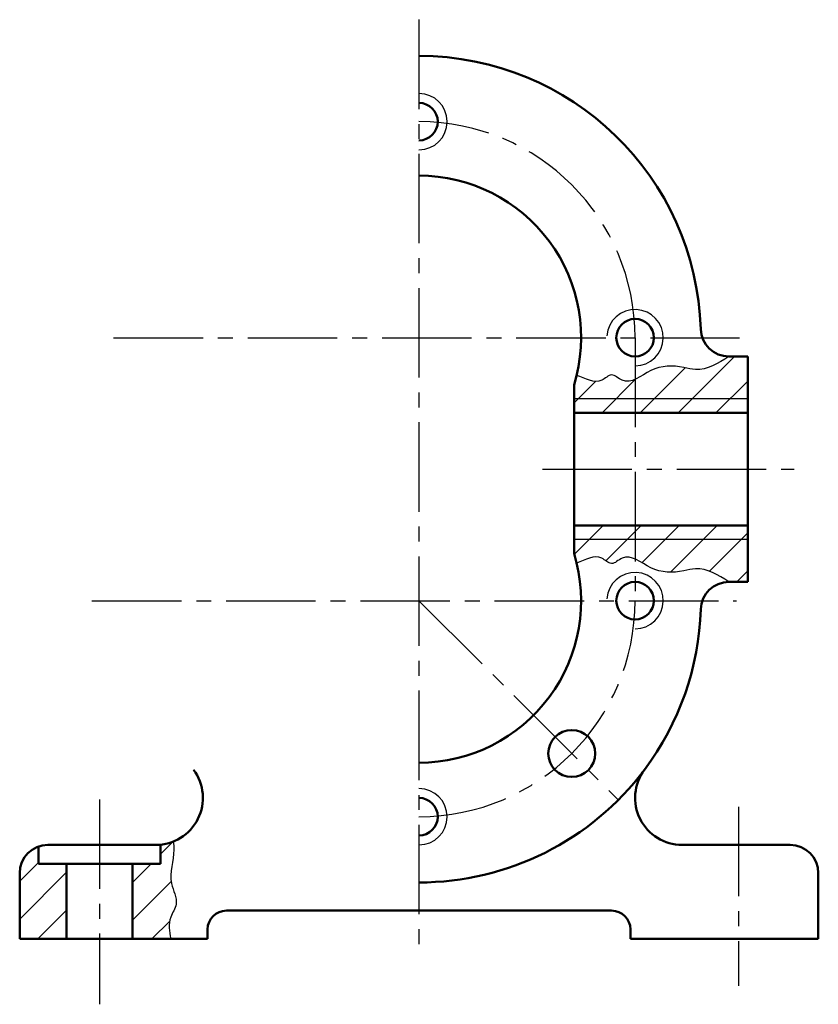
# Model space of a CAD drawing. Header units: millimetres. Extents: x 189 to 449, y -2 to 102.
# Tile 2 of 2: x 364 to 449, y -2 to 102. Entities that reach past the tile are written whole.
import ezdxf

# ---------------------------------------------------------------- set-up
doc = ezdxf.new("R2010")
doc.units = ezdxf.units.MM
doc.linetypes.add('CENTER2', pattern=[28.575, 19.05, -3.175, 3.175, -3.175])
doc.layers.add('剖面线层', color=7, linetype='Continuous')
doc.layers.add('细实线层', color=7, linetype='Continuous')
doc.layers.add('点画线层', color=3, linetype='CENTER2', lineweight=25)
doc.layers.add('粗实线层', color=1, linetype='Continuous', lineweight=50)
pattern_1 = [(45, (309.152, 0), (-2.02056, 2.02056), [])]

msp = doc.modelspace()

# ---------------------------------------------------------------- hatches: boundary and pattern name
at = {"layer": '剖面线层', "ltscale": 0.5}
h = msp.add_hatch(dxfattribs=at)
h.set_pattern_fill('ANSI31', scale=0.9, style=0)
h.set_pattern_definition(pattern_1)
edge = h.paths.add_edge_path()
edge.add_line((429.88, 60.64), (429.88, 64.2))
edge.add_spline(control_points=[(429.88, 64.2), (429.41, 63.99), (428.55, 63.82), (427.38, 65.06), (425.92, 63.42), (424.58, 64.34), (423.66, 64.63)], knot_values=[10.347755, 10.347755, 10.347755, 10.347755, 11.838973, 13.105221, 14.271223, 17.010417, 17.010417, 17.010417, 17.010417], degree=3, periodic=0)
edge.add_arc((406.88, 68.64), 17.25, 343.0426, 346.5674, ccw=False)
edge.add_line((423.38, 63.61), (423.38, 60.64))
edge.add_line((423.38, 60.64), (429.88, 60.64))
edge = h.paths.add_edge_path()
edge.add_line((441.88, 60.64), (441.88, 66.64))
edge.add_line((441.88, 66.64), (439.87, 66.64))
edge.add_spline(control_points=[(439.87, 66.64), (438.7, 65.9), (437.16, 64.92), (434.32, 65.71), (432.12, 65.68), (430.43, 64.45), (429.88, 64.2)], knot_values=[0, 0, 0, 0, 3.820612, 5.087109, 8.615254, 10.347755, 10.347755, 10.347755, 10.347755], degree=3, periodic=0)
edge.add_line((429.88, 64.2), (429.88, 60.64))
edge.add_line((429.88, 60.64), (441.88, 60.64))
edge = h.paths.add_edge_path()
edge.add_line((423.38, 48.64), (423.38, 45.67))
edge.add_arc((406.88, 40.64), 17.25, 13.4326, 16.9574, ccw=False)
edge.add_spline(control_points=[(423.66, 44.64), (424.58, 44.94), (425.92, 45.86), (427.38, 44.21), (428.55, 45.46), (429.41, 45.29), (429.88, 45.08)], knot_values=[10.347755, 10.347755, 10.347755, 10.347755, 13.086948, 14.25295, 15.519199, 17.010417, 17.010417, 17.010417, 17.010417], degree=3, periodic=0)
edge.add_line((429.88, 45.08), (429.88, 48.64))
edge.add_line((429.88, 48.64), (423.38, 48.64))
edge = h.paths.add_edge_path()
edge.add_line((429.88, 48.64), (429.88, 45.08))
edge.add_spline(control_points=[(429.88, 45.08), (430.43, 44.83), (432.12, 43.59), (434.32, 43.57), (437.16, 44.36), (438.7, 43.38), (439.87, 42.64)], knot_values=[0, 0, 0, 0, 1.732501, 5.260646, 6.527143, 10.347755, 10.347755, 10.347755, 10.347755], degree=3, periodic=0)
edge.add_line((439.87, 42.64), (441.88, 42.64))
edge.add_line((441.88, 42.64), (441.88, 48.64))
edge.add_line((441.88, 48.64), (429.88, 48.64))
h = msp.add_hatch(dxfattribs=at)
h.set_pattern_fill('ANSI31', scale=0.9, style=0)
h.set_pattern_definition(pattern_1)
h.paths.add_polyline_path([(369.38, 12.64), (366.38, 12.64), (366.38, 14.47, 0.317837), (364.38, 11.64), (364.38, 4.64), (369.38, 4.64)])
edge = h.paths.add_edge_path()
edge.add_line((376.38, 4.64), (380.48, 4.64))
edge.add_spline(control_points=[(380.48, 4.64), (380.29, 5.44), (380.12, 6.69), (381.44, 8.54), (379.99, 10.97), (380.9, 13.22), (380.77, 14.7), (380.73, 14.99)], knot_values=[1.018187, 1.018187, 1.018187, 1.018187, 3.392288, 4.892832, 7.150041, 10.749019, 11.623684, 11.623684, 11.623684, 11.623684], degree=3, periodic=0)
edge.add_arc((378.88, 19.64), 5, 275.7392, 291.6429, ccw=False)
edge.add_line((379.38, 14.66), (379.38, 12.64))
edge.add_line((379.38, 12.64), (376.38, 12.64))
edge.add_line((376.38, 12.64), (376.38, 4.64))

# ---------------------------------------------------------------- linework, layer by layer
at = {"layer": '剖面线层', "color": 7, "ltscale": 0.5}
for points, knots in [([(439.87, 66.64), (438.7, 65.9), (437.16, 64.92), (434.32, 65.71), (431.62, 65.68), (429.07, 63.27), (427.38, 65.06), (425.92, 63.42), (424.58, 64.34), (423.66, 64.63)], [0, 0, 0, 0, 3.820612, 5.087109, 8.615254, 11.838973, 13.105221, 14.271223, 17.010417, 17.010417, 17.010417, 17.010417]), ([(439.87, 42.64), (438.7, 43.38), (437.16, 44.36), (434.32, 43.57), (431.62, 43.6), (429.07, 46.01), (427.38, 44.21), (425.92, 45.86), (424.58, 44.94), (423.66, 44.64)], [0, 0, 0, 0, 3.820612, 5.087109, 8.615254, 11.838973, 13.105221, 14.271223, 17.010417, 17.010417, 17.010417, 17.010417]), ([(380.73, 14.99), (380.77, 14.7), (380.9, 13.22), (379.99, 10.97), (381.44, 8.54), (380.12, 6.69), (380.29, 5.44), (380.48, 4.64)], [1.018187, 1.018187, 1.018187, 1.018187, 1.892852, 5.49183, 7.749039, 9.249583, 11.623684, 11.623684, 11.623684, 11.623684])]:
    msp.add_open_spline(points, degree=3, knots=knots, dxfattribs=at)
at = {"layer": '点画线层', "color": 7, "ltscale": 0.5}
for p, q in [((406.88, 102.5), (406.88, 2.89)), ((374.37, 68.64), (441, 68.64)), ((429.88, 68.64), (429.88, 40.64)), ((420.02, 54.64), (446.82, 54.64)), ((372.07, 40.64), (440.68, 40.64)), ((406.88, 40.64), (428.09, 19.42)), ((372.88, 19.48), (372.88, -2.33)), ((440.88, 18.69), (440.88, -0.35))]:
    msp.add_line(p, q, dxfattribs=at)
for centre, start, end in [((406.88, 68.64), 0, 90), ((406.88, 40.64), 270, 0)]:
    msp.add_arc(centre, 23, start, end, dxfattribs=at)
at = {"layer": '粗实线层', "color": 7, "ltscale": 0.5}
for p, q in [((439.87, 66.64), (441.88, 66.64)), ((441.88, 66.64), (441.88, 42.64)), ((423.38, 63.61), (423.38, 45.67)), ((441.88, 60.64), (423.38, 60.64)), ((441.88, 48.64), (423.38, 48.64)), ((441.88, 42.64), (439.87, 42.64)), ((366.38, 12.64), (366.38, 14.47)), ((378.88, 14.64), (367.38, 14.64)), ((379.38, 12.64), (379.38, 14.66)), ((446.38, 14.64), (434.88, 14.64)), ((379.38, 12.64), (366.38, 12.64)), ((369.38, 4.64), (369.38, 12.64)), ((376.38, 12.64), (376.38, 4.64)), ((364.38, 11.64), (364.38, 4.64)), ((449.38, 4.64), (449.38, 11.64)), ((386.38, 7.64), (427.38, 7.64)), ((384.38, 4.64), (384.38, 5.64)), ((429.38, 5.64), (429.38, 4.64)), ((364.38, 4.64), (384.38, 4.64)), ((429.38, 4.64), (449.38, 4.64))]:
    msp.add_line(p, q, dxfattribs=at)
for centre, radius in [((429.88, 68.64), 2), ((429.88, 40.64), 2), ((423.14, 24.37), 2.5)]:
    msp.add_circle(centre, radius, dxfattribs=at)
for centre, radius, start, end in [((406.88, 68.64), 30, 1.7365, 90), ((406.88, 91.64), 2, 270, 90), ((406.88, 68.64), 17.25, 343.0426, 90), ((439.87, 69.64), 3, 181.7365, 270), ((406.88, 40.64), 17.25, 270, 16.9574), ((439.87, 39.64), 3, 90, 178.2635), ((406.88, 40.64), 30, 323.1301, 358.2635), ((378.88, 19.64), 5, 270, 36.8699), ((406.88, 40.64), 30, 270, 323.1301), ((434.88, 19.64), 5, 143.1301, 270), ((406.88, 17.64), 2, 270, 90), ((367.38, 11.64), 3, 90, 180), ((446.38, 11.64), 3, 0, 90), ((386.38, 5.64), 2, 90, 180), ((427.38, 5.64), 2, 0, 90)]:
    msp.add_arc(centre, radius, start, end, dxfattribs=at)
at = {"layer": '细实线层', "color": 7, "ltscale": 0.5}
for p, q in [((441.88, 62.14), (423.38, 62.14)), ((441.88, 47.14), (423.38, 47.14))]:
    msp.add_line(p, q, dxfattribs=at)
for centre, end in [((406.88, 91.64), 90), ((429.88, 68.64), 176.2607), ((429.88, 40.64), 176.2607), ((406.88, 17.64), 90)]:
    msp.add_arc(centre, 3, 270, end, dxfattribs=at)

doc.saveas('drawing.dxf')
